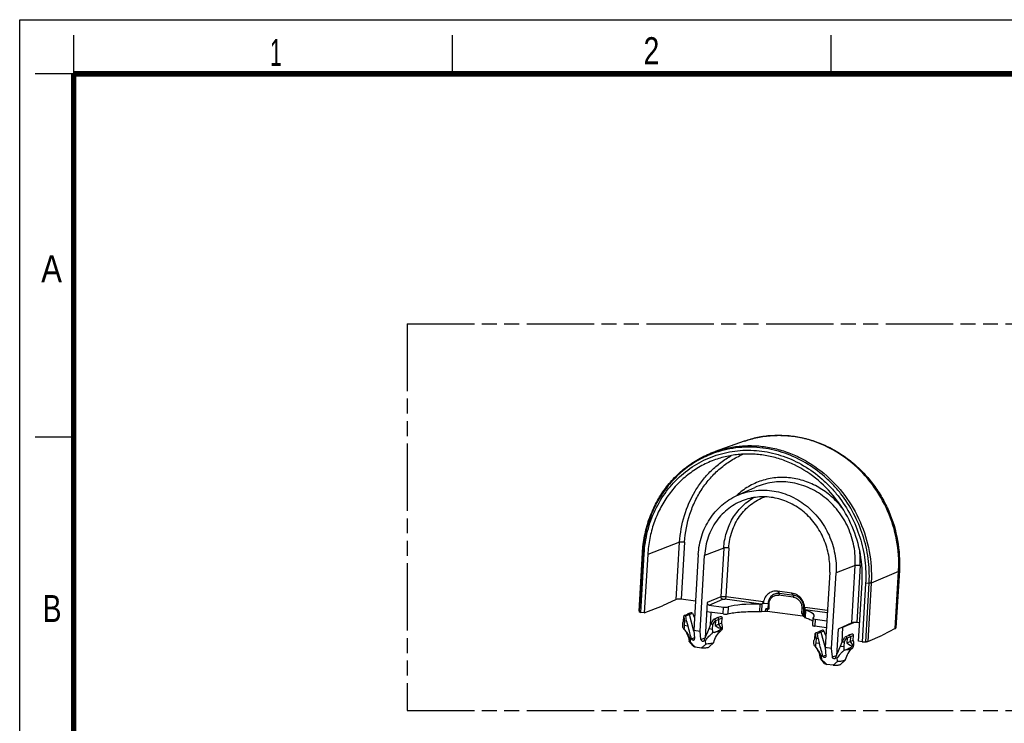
# Model space of a CAD drawing. Header units: millimetres. Extents: x 0 to 210, y 0 to 297.
# Tile 3 of 4: x 0 to 127, y 206 to 297. Entities that reach past the tile are written whole.
import ezdxf

# ---------------------------------------------------------------- set-up
doc = ezdxf.new("R2010")
doc.units = ezdxf.units.MM
doc.header["$LTSCALE"] = 19.36
doc.linetypes.add('PHANTOM', pattern=[0.8, 0.45, -0.05, 0.1, -0.05, 0.1, -0.05])
doc.layers.get('0').update_dxf_attribs({"linetype": 'CONTINUOUS'})
doc.layers.add('DEFAULT_3', color=7, linetype='PHANTOM')
doc.styles.add('TEXTSTYLE_2', font='txt', dxfattribs={"width": 0.75})

msp = doc.modelspace()

# ---------------------------------------------------------------- linework, layer by layer
at = {"color": 2, "linetype": 'Continuous'}
for p, q in [((0, 0), (0, 297)), ((0, 297), (210, 297)), ((7, 290), (7, 295)), ((56, 290), (56, 295)), ((105, 290), (105, 295)), ((7, 290), (2, 290)), ((7, 243), (2, 243))]:
    msp.add_line(p, q, dxfattribs=at)
at = {"color": 7, "linetype": 'Continuous'}
for p, q in [((93.7405, 242.4753), (89.9837, 241.1489)), ((92.8114, 235.4514), (95.1436, 236.508)), ((80.1471, 220.4895), (80.5902, 228.0416)), ((80.3709, 220.3555), (80.8139, 227.9076)), ((81.2762, 227.8462), (80.8331, 220.2941)), ((87.8126, 227.8246), (87.2392, 218.0514)), ((88.0594, 217.9424), (88.6328, 227.7157)), ((104.8237, 225.5651), (104.2503, 215.7918)), ((113.837, 225.7489), (113.4041, 218.3698)), ((105.0705, 215.6829), (105.6439, 225.4561)), ((99.9388, 222.8443), (98.0898, 223.0899)), ((108.5723, 216.6095), (109.0154, 224.1617)), ((109.4777, 224.1003), (109.0346, 216.5481)), ((84.9711, 222.0184), (83.1906, 221.1904)), ((87.4594, 221.8039), (85.6194, 222.0483)), ((96.2198, 221.4561), (96.2368, 221.7453)), ((100.0925, 222.3275), (98.2434, 222.5731)), ((100.1793, 222.554), (98.3303, 222.7996)), ((80.1845, 220.4509), (80.3709, 220.3555)), ((80.8331, 220.2941), (83.1906, 221.1904)), ((88.9667, 221.6219), (88.6984, 217.0487)), ((89.2268, 221.2908), (91.0716, 221.0458)), ((95.9842, 220.4596), (96.5265, 220.5076)), ((96.5438, 220.8018), (96.8169, 220.826)), ((96.7243, 220.5015), (101.3469, 219.8875)), ((96.9265, 220.7712), (96.7416, 220.7957)), ((96.8572, 221.5126), (96.8169, 220.826)), ((96.8169, 220.826), (96.9265, 220.7712)), ((96.9667, 221.4577), (96.9265, 220.7712)), ((101.2195, 220.8928), (101.1792, 220.2063)), ((101.4395, 220.212), (101.4798, 220.8986)), ((101.5897, 220.7429), (101.6066, 221.032)), ((80.8331, 220.2941), (80.3709, 220.3555)), ((85.8934, 219.2152), (85.9283, 219.8106)), ((86.0416, 219.2676), (86.0071, 218.6791)), ((86.0228, 219.9538), (86.4353, 220.1406)), ((86.3032, 219.2329), (86.0416, 219.2676)), ((86.2206, 219.8913), (86.6621, 220.0703)), ((86.3032, 219.2329), (86.2206, 219.8913)), ((86.3032, 219.2329), (86.4706, 218.6176)), ((86.4486, 220.146), (86.4353, 220.1406)), ((86.8746, 220.2964), (86.4486, 220.146)), ((86.6621, 220.0703), (87.0706, 220.2332)), ((87.2508, 217.906), (86.6621, 220.0703)), ((87.0706, 220.2332), (87.3205, 219.642)), ((91.0191, 220.1506), (88.8969, 220.4325)), ((89.4102, 218.728), (89.5055, 220.3516)), ((89.447, 218.8153), (89.7671, 219.4202)), ((89.8134, 219.4503), (90.2258, 219.6372)), ((90.0526, 219.2628), (90.0176, 218.6674)), ((90.2391, 219.6425), (90.2258, 219.6372)), ((90.6652, 219.7929), (90.2391, 219.6425)), ((90.4574, 218.8414), (90.4919, 219.4299)), ((90.8602, 219.0063), (90.8952, 219.6017)), ((101.1792, 220.2063), (101.4395, 220.212)), ((101.3642, 220.1817), (101.1792, 220.2063)), ((101.4395, 220.212), (101.4866, 220.1453)), ((101.4693, 219.8511), (101.5631, 219.7182)), ((102.6497, 219.5771), (102.5968, 218.6765)), ((102.6505, 219.5771), (102.664, 219.5993)), ((102.9601, 219.4667), (104.4543, 219.2682)), ((85.7816, 218.9886), (85.7603, 218.6249)), ((86.0071, 218.6791), (86.4706, 218.6176)), ((87.2392, 218.0514), (87.3266, 216.9551)), ((87.2392, 218.0514), (88.0594, 217.9424)), ((88.1607, 216.8443), (88.0594, 217.9424)), ((89.2106, 218.2536), (89.447, 218.8153)), ((89.2106, 218.2536), (89.6741, 218.1921)), ((89.7086, 218.7805), (89.447, 218.8153)), ((89.6741, 218.1921), (89.7086, 218.7805)), ((90.0176, 218.6674), (90.4574, 218.8414)), ((90.4574, 218.8414), (90.8602, 219.0063)), ((90.7998, 218.3247), (90.4574, 218.8414)), ((90.911, 218.1925), (90.9063, 218.1769)), ((90.9252, 218.4339), (90.911, 218.1925)), ((104.4017, 218.373), (102.9076, 218.5715)), ((103.8857, 218.0369), (103.4597, 217.8865)), ((103.6732, 217.8107), (104.0817, 217.9736)), ((104.3316, 217.3825), (104.0817, 217.9736)), ((105.9081, 218.1729), (105.7095, 214.7892)), ((107.6886, 219.0009), (105.9081, 218.1729)), ((106.4214, 216.4684), (106.5371, 218.441)), ((106.5371, 218.441), (107.9597, 219.0472)), ((108.7115, 218.9811), (108.3369, 219.0308)), ((113.302, 218.2594), (111.6607, 217.4088)), ((86.6517, 216.6084), (86.6307, 216.6512)), ((86.7456, 216.9678), (86.9298, 216.9408)), ((86.93, 216.9406), (87.3157, 217.0913)), ((88.5692, 216.723), (88.7529, 216.7012)), ((102.7714, 216.3654), (102.7927, 216.7291)), ((102.9045, 216.9556), (102.9395, 217.5511)), ((103.0527, 217.0081), (103.0182, 216.4196)), ((103.034, 217.6942), (103.4464, 217.8811)), ((103.0527, 217.0081), (103.3143, 216.9733)), ((103.2317, 217.6317), (103.6732, 217.8107)), ((103.3143, 216.9733), (103.2317, 217.6317)), ((103.3143, 216.9733), (103.4817, 216.358)), ((103.4464, 217.8811), (103.4597, 217.8865)), ((103.6732, 217.8107), (104.2619, 215.6465)), ((106.4581, 216.5557), (106.7782, 217.1606)), ((106.8245, 217.1908), (107.2369, 217.3776)), ((107.0637, 217.0033), (107.0288, 216.4078)), ((107.2369, 217.3776), (107.2502, 217.383)), ((107.6763, 217.5334), (107.2502, 217.383)), ((107.503, 217.1703), (107.4685, 216.5818)), ((107.4685, 216.5818), (107.8714, 216.7467)), ((107.8714, 216.7467), (107.9063, 217.3422)), ((109.7527, 216.5958), (111.6607, 217.4088)), ((87.1589, 216.0058), (86.6517, 216.6084)), ((87.4217, 215.8901), (88.2486, 215.7803)), ((89.1638, 215.8502), (89.2227, 215.8847)), ((89.2233, 215.8846), (89.7975, 216.4238)), ((102.9746, 215.9625), (102.9721, 215.9314)), ((103.0182, 216.4196), (103.4817, 216.358)), ((105.0705, 215.6829), (104.2503, 215.7918)), ((104.2503, 215.7918), (104.3377, 214.6955)), ((105.1718, 214.5847), (105.0705, 215.6829)), ((106.2217, 215.9941), (106.4581, 216.5557)), ((106.2217, 215.9941), (106.6852, 215.9325)), ((106.4581, 216.5557), (106.7197, 216.521)), ((106.6852, 215.9325), (106.7197, 216.521)), ((107.0288, 216.4078), (107.4685, 216.5818)), ((107.4685, 216.5818), (107.8109, 216.0652)), ((107.9175, 215.9174), (107.9221, 215.9329)), ((107.9221, 215.9329), (107.9363, 216.1744)), ((109.0346, 216.5481), (108.5723, 216.6095)), ((109.0346, 216.5481), (109.4849, 216.559)), ((103.6628, 214.3488), (103.6419, 214.3916)), ((104.17, 213.7462), (103.6628, 214.3488)), ((103.9409, 214.6812), (103.7567, 214.7083)), ((103.9412, 214.6811), (104.3268, 214.8318)), ((105.764, 214.4416), (105.5803, 214.4635)), ((106.2345, 213.6251), (106.8087, 214.1643)), ((105.2597, 213.5207), (104.4328, 213.6306)), ((106.175, 213.5907), (106.2339, 213.6251))]:
    msp.add_line(p, q, dxfattribs=at)
at = {"color": 9, "linetype": 'Continuous'}
for p, q in [((85.4052, 229.4161), (81.2762, 227.8462)), ((84.9711, 222.0184), (85.4052, 229.4161)), ((86.0524, 229.4292), (85.6194, 222.0483)), ((91.1115, 228.6582), (88.6328, 227.7157)), ((91.1115, 228.6582), (90.7428, 222.3726)), ((91.7588, 228.6712), (91.3902, 222.389)), ((80.6297, 228.0374), (80.1845, 220.4509)), ((80.6312, 228.0372), (80.6276, 228.003)), ((80.6276, 228.003), (80.8139, 227.9076)), ((108.1227, 226.3986), (105.6439, 225.4561)), ((107.6886, 219.0009), (108.1227, 226.3986)), ((108.7699, 226.4117), (108.3369, 219.0308)), ((113.736, 225.6565), (110.1958, 224.1479)), ((113.302, 218.2594), (113.736, 225.6565)), ((113.7429, 225.7817), (113.7442, 225.8067)), ((98.0898, 223.0899), (98.3303, 222.7996)), ((109.928, 224.1111), (109.4777, 224.1003)), ((109.4849, 216.559), (109.928, 224.1111)), ((110.1958, 224.1479), (109.7527, 216.5958)), ((90.7428, 222.3726), (88.9667, 221.6219)), ((89.2268, 221.2908), (91.0028, 222.0416)), ((95.9346, 221.4295), (91.2619, 222.0502)), ((91.3902, 222.389), (96.2368, 221.7453)), ((98.3303, 222.7996), (98.2434, 222.5731)), ((100.1793, 222.554), (99.9388, 222.8443)), ((100.0925, 222.3275), (100.1793, 222.554)), ((91.0191, 220.1506), (91.0716, 221.0458)), ((91.69, 221.057), (91.6371, 220.1545)), ((95.7638, 220.4538), (95.821, 221.4283)), ((96.0426, 221.4537), (95.9842, 220.4596)), ((96.8572, 221.5126), (96.2198, 221.4561)), ((96.5265, 220.5076), (96.5438, 220.8018)), ((96.7416, 220.7957), (96.7243, 220.5015)), ((96.9667, 221.4577), (96.8572, 221.5126)), ((101.4798, 220.8986), (101.2195, 220.8928)), ((101.5897, 220.7429), (101.4798, 220.8986)), ((101.5628, 219.7186), (101.6212, 220.7127)), ((101.6066, 221.032), (104.5349, 220.6431)), ((104.5142, 220.2899), (101.6522, 220.6701)), ((101.7095, 220.6461), (101.6523, 219.6717)), ((90.4919, 219.4299), (90.0526, 219.2628)), ((90.8952, 219.6017), (90.4919, 219.4299)), ((101.3469, 219.8875), (101.3642, 220.1817)), ((101.4866, 220.1453), (101.4693, 219.8511)), ((102.9601, 219.4667), (102.9076, 218.5715)), ((88.1607, 216.8443), (88.6984, 217.0487)), ((107.503, 217.1703), (107.0637, 217.0033)), ((107.9063, 217.3422), (107.503, 217.1703)), ((105.1718, 214.5847), (105.7095, 214.7892))]:
    msp.add_line(p, q, dxfattribs=at)
at = {"color": 7, "linetype": 'Continuous', "const_width": 0.7}
for points in [[(7, 7), (7, 290)], [(7, 290), (203, 290)]]:
    msp.add_lwpolyline(points, dxfattribs=at)
at = {"color": 9, "linetype": 'Continuous'}
for centre, radius, start, end in [((98.8309, 229.0039), 8.8553, 133.030695, 133.431541), ((97.9789, 227.0406), 10.8093, 356.664371, 6.373576), ((97.3344, 226.6188), 16.4298, 356.642405, 357.0795), ((93.4944, 225.0752), 16.4619, 356.642434, 357.171724), ((93.6136, 225.1207), 16.6107, 356.642434, 357.171725)]:
    msp.add_arc(centre, radius, start, end, dxfattribs=at)
at = {"color": 7, "linetype": 'Continuous'}
for centre, radius, start, end in [((87.5278, 219.6241), 2.1234, 221.228942, 221.737414), ((87.7212, 219.7969), 2.3827, 221.74034, 222.374399), ((103.559, 216.7954), 17.6533, 175.199503, 175.465866), ((82.5384, 215.1997), 4.5455, 40.071518, 41.152796), ((101.9079, 216.9341), 15.9964, 174.906051, 175.199532), ((101.2795, 216.9933), 15.3652, 173.700856, 174.917859), ((82.4832, 215.1532), 4.6177, 38.998486, 40.071555), ((82.3381, 215.0385), 4.8026, 34.753115, 38.972945), ((48.2569, 207.2595), 39.8659, 15.208166, 16.55332), ((37.9468, 238.8767), 55.2565, 337.164473, 338.085406), ((80.7947, 217.8725), 8.8851, 358.869626, 2.061115), ((90.2844, 218.5285), 0.7142, 325.308489, 330.54414), ((47.6822, 207.0809), 40.4673, 14.101823, 15.238662), ((30.3712, 242.0826), 63.4825, 336.454694, 337.151238), ((93.5125, 206.047), 12.265, 107.139616, 108.217816), ((107.3067, 217.2246), 0.168, 97.212645, 109.635607), ((104.6517, 217.465), 2.2744, 221.259999, 222.398739), ((99.5165, 212.9116), 4.5891, 39.013809, 41.149751), ((120.0602, 214.5766), 17.1418, 175.192373, 175.362914), ((119.3045, 214.6404), 16.3834, 174.906436, 175.193187), ((118.2659, 214.7366), 15.3403, 173.701391, 174.919777), ((99.3528, 212.7818), 4.798, 34.749709, 38.987788), ((65.268, 204.9999), 39.8659, 15.208166, 16.55332), ((64.6933, 204.8214), 40.4673, 14.101823, 15.238662), ((54.9579, 236.6171), 55.2565, 337.164473, 338.085406), ((97.8058, 215.613), 8.8851, 358.869626, 2.061115), ((110.7026, 203.2258), 12.8544, 107.164335, 108.193097), ((47.3824, 239.8231), 63.4825, 336.454694, 337.151238)]:
    msp.add_arc(centre, radius, start, end, dxfattribs=at)
for centre, major_axis, ratio, start_param, end_param in [((85.43, 221.9554), (0.4995, -0.0227), 0.21824126, 1.19185919, 2.74520222), ((95.9636, 221.7211), (0.1589, 0.2626), 0.84850848, -2.2295762, -1.01447068), ((89.2441, 221.5851), (0.1117, -0.2784), 0.91405405, -2.04643197, -0.47594023), ((91.2605, 221.1301), (0.4993, -0.026), 0.20230864, -1.94817463, -0.52473502), ((96.8442, 220.1796), (5.992, -0.3121), 0.20230864, 1.75293438, 2.61685764), ((95.7357, 221.5324), (0.4993, -0.026), 0.20230864, -1.38865827, -1.15063752), ((101.6537, 220.9653), (0.0066, 0.3017), 0.16482115, 1.35138123, 2.56648676), ((102.115, 220.685), (0.4993, -0.026), 0.20230864, -2.74571174, -2.50769099), ((96.8442, 220.1796), (5.992, -0.3121), 0.20230864, 6.05316372, 6.91708698), ((87.5881, 220.7539), (1.798, 1.7953), 0.09795352, -3.59294241, -3.25114662), ((86.0748, 219.7814), (0.0682, 0.1775), 0.87480669, -0.61965681, 1.29597089), ((87.7189, 222.9832), (0.9394, 4.8337), 0.32146466, 2.32677799, 2.50762608), ((86.9583, 220.1367), (-0.1284, 0.1322), 0.80283532, -1.6200402, -0.35407284), ((89.4755, 222.7498), (0.9394, 4.8337), 0.32146466, -2.46907537, -2.28822727), ((89.8654, 219.2779), (0.0682, 0.1775), 0.87480669, -0.88371552, 1.03191217), ((90.7488, 219.6332), (-0.1284, 0.1322), 0.80283532, -1.88409891, -0.35407312), ((103.149, 219.551), (0.4993, -0.026), 0.20230864, 3.14027421, 4.33501068), ((89.3447, 220.5206), (-1.4808, 2.1812), 0.26660768, -3.90142751, -3.18358194), ((89.3447, 220.5206), (-1.4965, 2.1753), 0.24521797, -3.2123191, -2.49447353), ((103.9694, 217.8771), (-0.1284, 0.1322), 0.80283532, -1.6200402, -0.35408708), ((108.1475, 218.9379), (0.4995, -0.0227), 0.21824126, 1.19185919, 2.74520222), ((104.5992, 218.4943), (1.798, 1.7953), 0.09795352, -3.59294241, -3.25114662), ((103.086, 217.5218), (0.0682, 0.1775), 0.87480669, -0.61965681, 1.29597089), ((104.73, 220.7236), (0.9394, 4.8337), 0.32146466, -3.95640732, -3.77555922), ((106.4866, 220.4903), (0.9394, 4.8337), 0.32146466, -2.46907537, -2.28822727), ((106.8765, 217.0183), (0.0682, 0.1775), 0.87480669, -0.88371552, 1.03191217), ((107.7599, 217.3737), (-0.1284, 0.1322), 0.80283532, -1.88409891, -0.35405882), ((106.3558, 218.261), (-1.4965, 2.1753), 0.24521797, -3.2123191, -2.49447353), ((106.3558, 218.261), (-1.4808, 2.1812), 0.26660768, -3.90142751, -3.18358194)]:
    msp.add_ellipse(centre, major_axis=major_axis, ratio=ratio, start_param=start_param, end_param=end_param, dxfattribs=at)
for points, knots in [([(93.7405, 242.4753), (94.3181, 242.6792), (95.505, 243.0089), (97.3385, 243.2582), (99.1986, 243.2589), (101.0544, 243.0117), (102.8769, 242.5222), (104.6373, 241.7985), (106.3085, 240.853), (107.865, 239.7014), (109.2832, 238.3619), (110.5418, 236.8558), (111.6218, 235.2062), (112.8004, 232.8529), (113.7533, 229.6891), (113.9134, 227.0499), (113.837, 225.7489)], [0, 0, 0, 0, 0.05980673, 0.11983405, 0.18014645, 0.2408773, 0.30211004, 0.36388886, 0.42622914, 0.48911152, 0.55248139, 0.61625329, 0.68031974, 0.74455456, 0.87274869, 1, 1, 1, 1]), ([(80.5902, 228.0416), (80.6334, 228.7779), (80.8177, 230.2392), (81.3872, 232.3595), (82.2388, 234.3567), (83.3555, 236.1901), (84.716, 237.8222), (86.2933, 239.22), (88.0551, 240.3534), (89.3303, 240.9182), (89.9837, 241.1489)], [0, 0, 0, 0, 0.12955362, 0.25775255, 0.38440329, 0.50959248, 0.63344818, 0.7562124, 0.8782877, 1, 1, 1, 1]), ([(80.8139, 227.9076), (80.8718, 228.8939), (81.1679, 230.8447), (82.1521, 233.6065), (83.6376, 236.0806), (85.5691, 238.169), (87.873, 239.7892), (90.4597, 240.8763), (93.2258, 241.3875), (95.1079, 241.3317), (96.0378, 241.2082)], [0, 0, 0, 0, 0.13040507, 0.25864162, 0.38464712, 0.50870471, 0.63141322, 0.7535989, 0.87617841, 1, 1, 1, 1]), ([(109.0154, 224.1617), (109.088, 225.3994), (108.9354, 227.9125), (107.8516, 231.525), (105.9795, 234.7977), (103.433, 237.5263), (100.8575, 239.2169), (98.633, 240.1382), (96.916, 240.6047), (95.1707, 240.8411), (93.4243, 240.8435), (91.7049, 240.6122), (90.5928, 240.3035), (90.0518, 240.1125)], [0, 0, 0, 0, 0.12789932, 0.25694321, 0.3858616, 0.51337984, 0.6385473, 0.70021775, 0.76120281, 0.82155889, 0.88138262, 0.94080929, 1, 1, 1, 1]), ([(96.0378, 241.2082), (96.9819, 241.0828), (98.8654, 240.6299), (101.5165, 239.3954), (103.5149, 237.944), (104.9461, 236.5629), (106.2602, 235.0384), (107.6403, 232.9073), (108.6191, 230.5604), (109.1414, 228.6021), (109.4836, 226.6167), (109.5363, 225.1), (109.4777, 224.1003)], [0, 0, 0, 0, 0.11989541, 0.24189933, 0.36599891, 0.42881235, 0.49200433, 0.61907372, 0.74660094, 0.81034152, 0.87391448, 1, 1, 1, 1]), ([(90.0518, 240.1125), (89.4418, 239.8971), (88.2516, 239.37), (86.6069, 238.3113), (85.1341, 237.0054), (83.8631, 235.4791), (82.819, 233.7638), (82.0224, 231.8934), (81.4894, 229.9065), (81.3167, 228.5366), (81.2762, 227.8462)], [0, 0, 0, 0, 0.12147326, 0.24329128, 0.3658957, 0.48966844, 0.61487684, 0.74166171, 0.87012578, 1, 1, 1, 1]), ([(92.8114, 235.4513), (93.1602, 235.6093), (93.8822, 235.8761), (95.0127, 236.1187), (96.1726, 236.1995), (97.7366, 236.0905), (99.6712, 235.5424), (101.4136, 234.501), (102.6384, 233.4167), (103.463, 232.4832), (104.1733, 231.4509), (104.951, 229.9679), (105.5828, 227.9622), (105.6924, 226.2829), (105.6439, 225.4561)], [0, 0, 0, 0, 0.0592505, 0.11863961, 0.17835264, 0.23855204, 0.36059514, 0.48551153, 0.54909737, 0.61322267, 0.67775221, 0.74252489, 0.87183337, 1, 1, 1, 1]), ([(87.8126, 227.8246), (87.8607, 228.6453), (88.1575, 230.2638), (89.0342, 232.113), (89.9972, 233.3849), (90.8341, 234.2179), (91.7733, 234.9193), (92.4585, 235.2914), (92.8114, 235.4513)], [0, 0, 0, 0, 0.25775897, 0.5095822, 0.63365498, 0.75653795, 0.87852992, 1, 1, 1, 1]), ([(93.7549, 234.8753), (93.3989, 234.7496), (92.7042, 234.4418), (91.7443, 233.824), (90.8846, 233.0618), (90.1428, 232.1709), (89.5333, 231.1695), (88.9105, 229.7084), (88.6797, 228.5154), (88.6328, 227.7157)], [0, 0, 0, 0, 0.12154678, 0.24343431, 0.36611309, 0.48996468, 0.61524311, 0.74210808, 1, 1, 1, 1]), ([(104.8237, 225.5651), (104.8661, 226.2875), (104.7772, 227.754), (104.2492, 229.5128), (103.5958, 230.8223), (102.9972, 231.7403), (102.3001, 232.5784), (101.2604, 233.5655), (99.7736, 234.5428), (98.1065, 235.116), (96.7429, 235.3005), (95.7234, 235.3021), (94.7199, 235.1669), (94.0707, 234.9868), (93.7549, 234.8753)], [0, 0, 0, 0, 0.12787599, 0.2568963, 0.32155107, 0.38600464, 0.45010343, 0.51371604, 0.63885951, 0.76124425, 0.82158937, 0.88140383, 0.94081956, 1, 1, 1, 1]), ([(98.0898, 223.0899), (97.8637, 223.1199), (97.394, 223.0862), (96.7763, 222.7419), (96.3489, 222.1662), (96.2339, 221.6953), (96.2198, 221.4561)], [0, 0, 0, 0, 0.24636094, 0.49111217, 0.74114179, 1, 1, 1, 1]), ([(98.3303, 222.7996), (98.1522, 222.8232), (97.7822, 222.7967), (97.2956, 222.5255), (96.9588, 222.0719), (96.8683, 221.701), (96.8572, 221.5126)], [0, 0, 0, 0, 0.24635576, 0.49111183, 0.74114685, 1, 1, 1, 1]), ([(96.9667, 221.4577), (96.9763, 221.621), (97.0548, 221.9425), (97.3467, 222.3356), (97.7684, 222.5706), (98.0891, 222.5936), (98.2434, 222.5731)], [0, 0, 0, 0, 0.25885845, 0.50888814, 0.7536393, 1, 1, 1, 1]), ([(101.5897, 220.7429), (101.6041, 220.9886), (101.5398, 221.4908), (101.1895, 222.1556), (100.6361, 222.6485), (100.1717, 222.8134), (99.9388, 222.8443)], [0, 0, 0, 0, 0.25343271, 0.50814204, 0.75814996, 1, 1, 1, 1]), ([(100.0925, 222.3275), (100.2514, 222.3064), (100.5685, 222.1939), (100.9463, 221.8573), (101.1855, 221.4035), (101.2294, 221.0606), (101.2195, 220.8928)], [0, 0, 0, 0, 0.24185028, 0.49185827, 0.74656754, 1, 1, 1, 1]), ([(101.4798, 220.8986), (101.4911, 221.0921), (101.4405, 221.4878), (101.1646, 222.0115), (100.7286, 222.3998), (100.3627, 222.5296), (100.1793, 222.554)], [0, 0, 0, 0, 0.25342726, 0.50814207, 0.7581551, 1, 1, 1, 1]), ([(80.1471, 220.4895), (80.1467, 220.4824), (80.1581, 220.4648), (80.1743, 220.4561), (80.1845, 220.4509)], [0, 0, 0, 0, 0.37915366, 1, 1, 1, 1]), ([(91.6371, 220.1545), (91.8909, 220.2203), (92.4721, 220.3243), (93.4349, 220.42), (94.5523, 220.4669), (95.3435, 220.4638), (95.7563, 220.4539)], [0, 0, 0, 0, 0.1899749, 0.42683534, 0.70080341, 1, 1, 1, 1]), ([(95.7563, 220.4539), (95.7767, 220.4534), (95.8527, 220.4524), (95.9288, 220.4547), (95.9842, 220.4596)], [0, 0, 0, 0, 0.26789003, 1, 1, 1, 1]), ([(95.9346, 221.4295), (95.9441, 221.4299), (95.981, 221.4326), (96.0178, 221.4419), (96.0426, 221.4537)], [0, 0, 0, 0, 0.25846798, 1, 1, 1, 1]), ([(96.5265, 220.5076), (96.5581, 220.5104), (96.6244, 220.511), (96.6903, 220.506), (96.7243, 220.5015)], [0, 0, 0, 0, 0.48084071, 1, 1, 1, 1]), ([(96.7416, 220.7957), (96.7076, 220.8002), (96.6416, 220.8053), (96.5754, 220.8046), (96.5438, 220.8018)], [0, 0, 0, 0, 0.51915929, 1, 1, 1, 1]), ([(101.6212, 220.7127), (101.6233, 220.7036), (101.6302, 220.6862), (101.6446, 220.6742), (101.6522, 220.6701)], [0, 0, 0, 0, 0.51986022, 1, 1, 1, 1]), ([(85.9363, 219.8638), (85.9353, 219.8598), (85.9313, 219.8423), (85.9291, 219.8244), (85.9283, 219.8106)], [0, 0, 0, 0, 0.23069942, 1, 1, 1, 1]), ([(85.9439, 219.887), (85.9431, 219.8852), (85.9402, 219.8776), (85.9379, 219.8698), (85.9363, 219.8638)], [0, 0, 0, 0, 0.2352631, 1, 1, 1, 1]), ([(86.6621, 220.0703), (86.6385, 220.1037), (86.572, 220.1575), (86.4851, 220.1589), (86.4486, 220.146)], [0, 0, 0, 0, 0.51342048, 1, 1, 1, 1]), ([(90.0526, 219.2628), (90.053, 219.2702), (90.0522, 219.299), (90.0408, 219.327), (90.0287, 219.3444)], [0, 0, 0, 0, 0.25970507, 1, 1, 1, 1]), ([(90.4919, 219.4299), (90.4939, 219.4628), (90.4816, 219.5303), (90.4221, 219.6118), (90.3337, 219.6566), (90.2679, 219.6526), (90.2392, 219.6424)], [0, 0, 0, 0, 0.25711968, 0.51415467, 0.7615786, 1, 1, 1, 1]), ([(90.8893, 219.6905), (90.8907, 219.6836), (90.8954, 219.6542), (90.8965, 219.6243), (90.8952, 219.6017)], [0, 0, 0, 0, 0.23859392, 1, 1, 1, 1]), ([(91.0191, 220.1506), (91.1342, 220.1353), (91.3025, 220.1247), (91.509, 220.1329), (91.5994, 220.1447), (91.6371, 220.1545)], [0, 0, 0, 0, 0.56158079, 0.81150402, 1, 1, 1, 1]), ([(101.3469, 219.8875), (101.362, 219.8855), (101.3897, 219.8811), (101.4263, 219.8726), (101.4522, 219.8635), (101.466, 219.8557), (101.4693, 219.8511)], [0, 0, 0, 0, 0.35474541, 0.6499814, 0.86747526, 1, 1, 1, 1]), ([(101.4866, 220.1453), (101.4833, 220.15), (101.4695, 220.1578), (101.4436, 220.1669), (101.4069, 220.1753), (101.3793, 220.1797), (101.3642, 220.1817)], [0, 0, 0, 0, 0.13252474, 0.3500186, 0.64525459, 1, 1, 1, 1]), ([(101.5631, 219.7182), (101.5706, 219.7075), (101.6013, 219.6896), (101.6325, 219.6779), (101.6523, 219.6717)], [0, 0, 0, 0, 0.38463899, 1, 1, 1, 1]), ([(101.6523, 219.6717), (101.7622, 219.637), (101.9653, 219.5675), (102.2404, 219.4536), (102.4615, 219.3384), (102.585, 219.2524), (102.6349, 219.2082)], [0, 0, 0, 0, 0.31628315, 0.58913954, 0.81683295, 1, 1, 1, 1]), ([(85.7602, 218.6249), (85.757, 218.5695), (85.7726, 218.4524), (85.8302, 218.35), (85.8663, 218.3028)], [0, 0, 0, 0, 0.48280361, 1, 1, 1, 1]), ([(85.8663, 218.3028), (85.8712, 218.2964), (85.8921, 218.2698), (85.9139, 218.244), (85.9308, 218.2247)], [0, 0, 0, 0, 0.23806742, 1, 1, 1, 1]), ([(85.9308, 218.2247), (86.1176, 218.0113), (86.4346, 217.5139), (86.5935, 216.9456), (86.6307, 216.6512)], [0, 0, 0, 0, 0.48856553, 1, 1, 1, 1]), ([(89.8233, 216.4638), (89.8973, 216.7622), (90.1323, 217.3257), (90.5254, 217.7925), (90.7466, 217.9837)], [0, 0, 0, 0, 0.51258373, 1, 1, 1, 1]), ([(89.898, 217.7673), (90.0854, 217.8253), (90.3476, 217.9333), (90.6398, 218.1336), (90.7529, 218.2445), (90.7984, 218.3019)], [0, 0, 0, 0, 0.55539218, 0.79263359, 1, 1, 1, 1]), ([(90.8717, 218.122), (90.8625, 218.1088), (90.8254, 218.0589), (90.7816, 218.0139), (90.7466, 217.9837)], [0, 0, 0, 0, 0.2575281, 1, 1, 1, 1]), ([(90.7984, 218.3019), (90.8154, 218.2924), (90.8456, 218.2743), (90.8871, 218.2428), (90.9121, 218.2115), (90.911, 218.1925)], [0, 0, 0, 0, 0.36183824, 0.64484293, 1, 1, 1, 1]), ([(102.597, 218.6765), (102.5964, 218.6648), (102.6162, 218.6467), (102.646, 218.6317), (102.7005, 218.6109), (102.7883, 218.5898), (102.8649, 218.5771), (102.9076, 218.5715)], [0, 0, 0, 0, 0.10451105, 0.1939071, 0.31000159, 0.61683657, 1, 1, 1, 1]), ([(103.5275, 217.8956), (103.5557, 217.8938), (103.6128, 217.8754), (103.6563, 217.8347), (103.6732, 217.8107)], [0, 0, 0, 0, 0.49119949, 1, 1, 1, 1]), ([(113.302, 218.2594), (113.3168, 218.2671), (113.3599, 218.2918), (113.4021, 218.3354), (113.4042, 218.3698)], [0, 0, 0, 0, 0.32728156, 1, 1, 1, 1]), ([(86.7456, 216.9678), (86.7526, 216.9307), (86.7755, 216.7843), (86.7808, 216.6353), (86.7769, 216.525)], [0, 0, 0, 0, 0.25494753, 1, 1, 1, 1]), ([(86.9298, 216.9408), (86.9421, 216.9113), (86.9791, 216.8561), (87.0568, 216.7962), (87.1482, 216.7686), (87.2105, 216.778), (87.2366, 216.7898)], [0, 0, 0, 0, 0.25583769, 0.5187661, 0.77118604, 1, 1, 1, 1]), ([(87.2366, 216.7898), (87.2661, 216.8032), (87.3185, 216.8521), (87.3292, 216.9216), (87.3266, 216.9551)], [0, 0, 0, 0, 0.49076537, 1, 1, 1, 1]), ([(88.1607, 216.8443), (88.164, 216.8081), (88.1903, 216.7344), (88.27, 216.6492), (88.3758, 216.6025), (88.4532, 216.6098), (88.4847, 216.624)], [0, 0, 0, 0, 0.24482027, 0.50799981, 0.767186, 1, 1, 1, 1]), ([(88.4847, 216.624), (88.505, 216.6332), (88.5417, 216.661), (88.5632, 216.7017), (88.5692, 216.723)], [0, 0, 0, 0, 0.50132748, 1, 1, 1, 1]), ([(88.7979, 216.2566), (88.7903, 216.2938), (88.7636, 216.4404), (88.7507, 216.5901), (88.7529, 216.7012)], [0, 0, 0, 0, 0.25466048, 1, 1, 1, 1]), ([(88.7529, 216.7012), (88.7957, 216.7614), (88.9692, 216.9967), (89.1609, 217.219), (89.3152, 217.3736)], [0, 0, 0, 0, 0.25266861, 1, 1, 1, 1]), ([(89.3152, 217.3736), (89.344, 217.4024), (89.4601, 217.5156), (89.5827, 217.6221), (89.6781, 217.6972)], [0, 0, 0, 0, 0.25137616, 1, 1, 1, 1]), ([(102.9395, 217.5511), (102.9399, 217.5584), (102.9423, 217.5843), (102.948, 217.6101), (102.955, 217.6274)], [0, 0, 0, 0, 0.28233881, 1, 1, 1, 1]), ([(107.0398, 217.0848), (107.0438, 217.0791), (107.0586, 217.0546), (107.065, 217.0249), (107.0637, 217.0033)], [0, 0, 0, 0, 0.24441329, 1, 1, 1, 1]), ([(107.2856, 217.3913), (107.3133, 217.3948), (107.3722, 217.3872), (107.4466, 217.3377), (107.4951, 217.2608), (107.5048, 217.2), (107.503, 217.1703)], [0, 0, 0, 0, 0.23951195, 0.48824379, 0.74472414, 1, 1, 1, 1]), ([(107.9063, 217.3422), (107.9067, 217.3498), (107.9075, 217.3795), (107.9046, 217.4093), (107.9005, 217.431)], [0, 0, 0, 0, 0.25612885, 1, 1, 1, 1]), ([(86.7769, 216.525), (86.7506, 216.5371), (86.7059, 216.5605), (86.6655, 216.592), (86.6517, 216.6084)], [0, 0, 0, 0, 0.57415369, 1, 1, 1, 1]), ([(86.7769, 216.525), (86.8789, 216.4142), (87.0859, 216.1948), (87.3041, 215.9852), (87.4217, 215.8901)], [0, 0, 0, 0, 0.49902211, 1, 1, 1, 1]), ([(87.1588, 216.0058), (87.1688, 215.994), (87.1986, 215.9714), (87.2853, 215.9286), (87.3637, 215.9052), (87.4217, 215.8901)], [0, 0, 0, 0, 0.15958526, 0.38020118, 1, 1, 1, 1]), ([(88.2486, 215.7803), (88.3515, 215.8454), (88.5391, 216.0015), (88.7128, 216.1706), (88.7979, 216.2566)], [0, 0, 0, 0, 0.50168324, 1, 1, 1, 1]), ([(88.2486, 215.7803), (88.3451, 215.7758), (88.5293, 215.7719), (88.7855, 215.7808), (88.9949, 215.8042), (89.1162, 215.8311), (89.1638, 215.8502)], [0, 0, 0, 0, 0.31413103, 0.59912347, 0.83303466, 1, 1, 1, 1]), ([(89.7069, 216.3714), (89.6574, 216.3515), (89.5371, 216.3194), (89.3302, 216.2865), (89.0777, 216.2645), (88.8951, 216.258), (88.7979, 216.2566)], [0, 0, 0, 0, 0.17386658, 0.40405526, 0.68306792, 1, 1, 1, 1]), ([(89.7751, 216.4062), (89.7704, 216.403), (89.7486, 216.3895), (89.7253, 216.3788), (89.7069, 216.3714)], [0, 0, 0, 0, 0.22187291, 1, 1, 1, 1]), ([(89.7975, 216.4238), (89.7959, 216.4223), (89.7888, 216.416), (89.7811, 216.4102), (89.7751, 216.4062)], [0, 0, 0, 0, 0.23478691, 1, 1, 1, 1]), ([(89.8233, 216.4638), (89.8225, 216.4603), (89.8171, 216.4451), (89.8065, 216.4323), (89.7975, 216.4238)], [0, 0, 0, 0, 0.22514939, 1, 1, 1, 1]), ([(102.8775, 216.0433), (102.8413, 216.0904), (102.7838, 216.1929), (102.7681, 216.31), (102.7714, 216.3654)], [0, 0, 0, 0, 0.51717657, 1, 1, 1, 1]), ([(102.9419, 215.9651), (102.9361, 215.9718), (102.914, 215.9973), (102.8926, 216.0235), (102.8775, 216.0433)], [0, 0, 0, 0, 0.2619192, 1, 1, 1, 1]), ([(103.6419, 214.3916), (103.6046, 214.6861), (103.4458, 215.2543), (103.1287, 215.7517), (102.9419, 215.9651)], [0, 0, 0, 0, 0.51143539, 1, 1, 1, 1]), ([(106.6892, 215.4377), (106.6575, 215.4127), (106.5318, 215.3104), (106.4124, 215.2002), (106.3264, 215.114)], [0, 0, 0, 0, 0.24877881, 1, 1, 1, 1]), ([(107.7577, 215.7242), (107.5366, 215.533), (107.1434, 215.0662), (106.9084, 214.5027), (106.8344, 214.2043)], [0, 0, 0, 0, 0.48741658, 1, 1, 1, 1]), ([(107.8096, 216.0423), (107.764, 215.985), (107.6509, 215.8741), (107.3588, 215.6738), (107.0965, 215.5658), (106.9091, 215.5078)], [0, 0, 0, 0, 0.20736099, 0.44460394, 1, 1, 1, 1]), ([(107.7577, 215.7242), (107.773, 215.7374), (107.8345, 215.7945), (107.8861, 215.8623), (107.9174, 215.9177)], [0, 0, 0, 0, 0.24133509, 1, 1, 1, 1]), ([(107.8739, 216.0013), (107.8694, 216.0047), (107.8488, 216.0196), (107.8269, 216.0327), (107.8096, 216.0423)], [0, 0, 0, 0, 0.22094699, 1, 1, 1, 1]), ([(107.9222, 215.9329), (107.9228, 215.9443), (107.9095, 215.9724), (107.8876, 215.9908), (107.8739, 216.0013)], [0, 0, 0, 0, 0.39726066, 1, 1, 1, 1]), ([(109.4849, 216.559), (109.539, 216.5603), (109.614, 216.5645), (109.7032, 216.5797), (109.7384, 216.5897), (109.7527, 216.5958)], [0, 0, 0, 0, 0.59812395, 0.82743151, 1, 1, 1, 1]), ([(103.788, 214.2655), (103.7617, 214.2776), (103.717, 214.301), (103.6766, 214.3324), (103.6628, 214.3488)], [0, 0, 0, 0, 0.57415369, 1, 1, 1, 1]), ([(103.788, 214.2655), (103.7893, 214.3019), (103.7912, 214.45), (103.7774, 214.5985), (103.7567, 214.7083)], [0, 0, 0, 0, 0.24582576, 1, 1, 1, 1]), ([(104.4328, 213.6306), (104.3153, 213.7256), (104.097, 213.9352), (103.89, 214.1547), (103.788, 214.2655)], [0, 0, 0, 0, 0.50098507, 1, 1, 1, 1]), ([(104.2477, 214.5302), (104.2216, 214.5184), (104.1592, 214.5094), (104.0677, 214.5367), (103.9899, 214.5966), (103.9532, 214.6518), (103.9409, 214.6812)], [0, 0, 0, 0, 0.22949666, 0.48166783, 0.74499953, 1, 1, 1, 1]), ([(104.3377, 214.6955), (104.3404, 214.6621), (104.3296, 214.5926), (104.2772, 214.5436), (104.2477, 214.5302)], [0, 0, 0, 0, 0.50873312, 1, 1, 1, 1]), ([(105.4958, 214.3645), (105.4643, 214.3504), (105.3869, 214.3431), (105.281, 214.3897), (105.2014, 214.475), (105.1751, 214.5487), (105.1718, 214.5847)], [0, 0, 0, 0, 0.23265385, 0.49248518, 0.75567511, 1, 1, 1, 1]), ([(105.5803, 214.4635), (105.5743, 214.4422), (105.5531, 214.4013), (105.5161, 214.3737), (105.4958, 214.3645)], [0, 0, 0, 0, 0.49702755, 1, 1, 1, 1]), ([(105.764, 214.4416), (105.7633, 214.405), (105.7656, 214.2558), (105.7866, 214.1073), (105.809, 213.997)], [0, 0, 0, 0, 0.24544175, 1, 1, 1, 1]), ([(106.3264, 215.114), (106.2752, 215.0628), (106.0737, 214.8508), (105.8914, 214.621), (105.764, 214.4416)], [0, 0, 0, 0, 0.24755144, 1, 1, 1, 1]), ([(106.718, 214.1118), (106.6685, 214.0919), (106.5482, 214.0598), (106.3413, 214.027), (106.0888, 214.0049), (105.9062, 213.9985), (105.809, 213.997)], [0, 0, 0, 0, 0.17386658, 0.40405526, 0.68306792, 1, 1, 1, 1]), ([(106.7862, 214.1466), (106.7815, 214.1435), (106.7598, 214.13), (106.7364, 214.1192), (106.718, 214.1118)], [0, 0, 0, 0, 0.22187291, 1, 1, 1, 1]), ([(106.8086, 214.1643), (106.807, 214.1627), (106.7999, 214.1564), (106.7922, 214.1507), (106.7862, 214.1466)], [0, 0, 0, 0, 0.23478691, 1, 1, 1, 1]), ([(106.8345, 214.2043), (106.8336, 214.2008), (106.8283, 214.1856), (106.8177, 214.1728), (106.8086, 214.1643)], [0, 0, 0, 0, 0.22514939, 1, 1, 1, 1]), ([(104.17, 213.7462), (104.1799, 213.7344), (104.2098, 213.7119), (104.2964, 213.669), (104.3749, 213.6456), (104.4328, 213.6306)], [0, 0, 0, 0, 0.15958526, 0.38020118, 1, 1, 1, 1]), ([(105.809, 213.997), (105.724, 213.9111), (105.5502, 213.742), (105.3626, 213.5859), (105.2597, 213.5207)], [0, 0, 0, 0, 0.49830958, 1, 1, 1, 1]), ([(105.2597, 213.5207), (105.3562, 213.5162), (105.5404, 213.5124), (105.7966, 213.5213), (106.006, 213.5447), (106.1273, 213.5715), (106.175, 213.5907)], [0, 0, 0, 0, 0.31413103, 0.59912347, 0.83303466, 1, 1, 1, 1])]:
    msp.add_open_spline(points, degree=3, knots=knots, dxfattribs=at)
at = {"color": 9, "linetype": 'Continuous'}
for points, knots in [([(113.7442, 225.8067), (113.8085, 227.1068), (113.6262, 229.743), (112.4618, 233.5258), (110.4768, 236.9473), (107.791, 239.796), (105.0822, 241.5578), (102.7455, 242.5168), (100.9429, 243.0009), (99.1113, 243.2449), (97.2789, 243.2446), (95.4751, 242.9998), (94.3083, 242.6758), (93.7405, 242.4753)], [0, 0, 0, 0, 0.12797156, 0.25704265, 0.38595168, 0.51343888, 0.63857104, 0.70022756, 0.76120286, 0.82155316, 0.88137657, 0.94080531, 1, 1, 1, 1]), ([(90.0346, 241.0073), (89.3834, 240.7854), (88.1117, 240.2382), (86.3525, 239.1287), (84.7753, 237.7531), (83.4127, 236.14), (82.2923, 234.3227), (81.436, 232.3383), (80.8616, 230.2277), (80.6743, 228.7716), (80.6297, 228.0374)], [0, 0, 0, 0, 0.12151125, 0.24333768, 0.36593202, 0.48968469, 0.6148768, 0.74164845, 0.87009419, 1, 1, 1, 1]), ([(89.9837, 241.1489), (90.5576, 241.3515), (91.737, 241.6791), (93.5603, 241.9265), (95.4124, 241.9268), (97.2638, 241.6803), (99.0859, 241.191), (101.4478, 240.2217), (104.1859, 238.441), (106.9008, 235.5617), (108.9073, 232.1035), (110.0845, 228.2798), (110.269, 225.6152), (110.2041, 224.3011)], [0, 0, 0, 0, 0.05919472, 0.11862349, 0.17844688, 0.23879714, 0.29977234, 0.36142873, 0.48656057, 0.61404749, 0.74295642, 0.87202777, 1, 1, 1, 1]), ([(96.1897, 241.599), (95.1559, 241.7363), (93.0611, 241.78), (91.0114, 241.3403), (90.0346, 241.0073)], [0, 0, 0, 0, 0.50260762, 1, 1, 1, 1]), ([(109.9362, 224.2629), (109.9864, 225.2796), (109.9197, 226.8204), (109.5567, 228.8353), (109.0122, 230.8211), (108.0034, 233.1989), (106.5908, 235.3562), (105.2495, 236.8988), (103.7908, 238.2961), (101.7569, 239.7641), (99.0619, 241.0128), (97.1486, 241.4716), (96.1897, 241.599)], [0, 0, 0, 0, 0.12615418, 0.1897465, 0.25349812, 0.38102642, 0.50807554, 0.57125237, 0.63404984, 0.75812197, 0.88010851, 1, 1, 1, 1]), ([(85.4052, 229.4161), (85.4737, 230.5841), (85.8749, 232.8891), (87.0433, 235.5548), (88.3309, 237.4296), (89.4536, 238.6843), (90.7196, 239.7742), (91.6497, 240.3814), (92.1308, 240.6517)], [0, 0, 0, 0, 0.25737549, 0.50930023, 0.63350092, 0.7565253, 0.87859613, 1, 1, 1, 1]), ([(86.0524, 229.4292), (86.1246, 230.6592), (86.4645, 232.4937), (87.3743, 234.7615), (88.265, 236.3315), (89.351, 237.7485), (90.6139, 238.9875), (92.0309, 240.0258), (93.0633, 240.5731), (93.5948, 240.8069)], [0, 0, 0, 0, 0.25765134, 0.38451853, 0.5098865, 0.63386908, 0.75666503, 0.87858384, 1, 1, 1, 1]), ([(106.4101, 233.8922), (105.9936, 234.4222), (105.067, 235.4009), (103.4395, 236.569), (101.6439, 237.3842), (99.7515, 237.8117), (97.8379, 237.8329), (95.9808, 237.4452), (94.2571, 236.6645), (93.247, 235.9053), (92.7882, 235.477)], [0, 0, 0, 0, 0.13108406, 0.26028097, 0.38724545, 0.51198077, 0.63485281, 0.75654456, 0.87794701, 1, 1, 1, 1]), ([(108.1227, 226.3986), (108.1717, 227.2349), (108.0609, 228.9333), (107.4218, 230.9618), (106.6353, 232.4618), (105.9169, 233.5059), (105.0829, 234.45), (103.8441, 235.5468), (102.0818, 236.6), (100.1251, 237.1545), (98.5432, 237.2647), (97.3701, 237.1829), (96.2267, 236.9376), (95.4964, 236.6678), (95.1436, 236.5079)], [0, 0, 0, 0, 0.12816442, 0.25746948, 0.32224119, 0.38677154, 0.45089838, 0.51448521, 0.63940288, 0.76144721, 0.82164716, 0.88136023, 0.94074938, 1, 1, 1, 1]), ([(91.1115, 228.6582), (91.1512, 229.334), (91.3824, 230.6681), (92.1823, 232.51), (93.3878, 234.0699), (94.4246, 234.8637), (94.9791, 235.1817)], [0, 0, 0, 0, 0.25758229, 0.50978535, 0.75678851, 1, 1, 1, 1]), ([(91.7588, 228.6712), (91.802, 229.4071), (92.0791, 230.8574), (92.9066, 232.4966), (93.8125, 233.6011), (94.5972, 234.3099), (95.474, 234.8885), (96.1095, 235.1797), (96.4354, 235.3)], [0, 0, 0, 0, 0.25801627, 0.50969932, 0.63365634, 0.75643545, 0.87840348, 1, 1, 1, 1]), ([(86.0524, 229.4292), (85.9897, 229.4375), (85.8638, 229.4489), (85.6838, 229.4528), (85.5459, 229.4455), (85.4563, 229.4312), (85.4202, 229.4218), (85.4052, 229.4161)], [0, 0, 0, 0, 0.29158077, 0.58180648, 0.82916223, 0.92581398, 1, 1, 1, 1]), ([(91.7588, 228.6712), (91.6961, 228.6795), (91.5701, 228.691), (91.3901, 228.6949), (91.2523, 228.6875), (91.1626, 228.6733), (91.1266, 228.6639), (91.1115, 228.6582)], [0, 0, 0, 0, 0.29158077, 0.58180648, 0.82916222, 0.92581398, 1, 1, 1, 1]), ([(80.6276, 228.003), (80.6174, 228.0082), (80.6012, 228.0169), (80.5898, 228.0346), (80.5902, 228.0416)], [0, 0, 0, 0, 0.62088406, 1, 1, 1, 1]), ([(108.7699, 226.4117), (108.7072, 226.42), (108.5813, 226.4314), (108.4013, 226.4353), (108.2634, 226.428), (108.1738, 226.4137), (108.1377, 226.4043), (108.1227, 226.3986)], [0, 0, 0, 0, 0.29158077, 0.58180648, 0.82916223, 0.92581398, 1, 1, 1, 1]), ([(113.837, 225.7489), (113.836, 225.7304), (113.8154, 225.7017), (113.7767, 225.6755), (113.7507, 225.6628), (113.736, 225.6565)], [0, 0, 0, 0, 0.39120821, 0.66347773, 1, 1, 1, 1]), ([(110.1958, 224.1479), (110.1815, 224.1418), (110.1463, 224.1318), (110.0571, 224.1166), (109.9821, 224.1124), (109.928, 224.1111)], [0, 0, 0, 0, 0.17262052, 0.40195102, 1, 1, 1, 1]), ([(91.0028, 222.0416), (90.9664, 222.0466), (90.8937, 222.073), (90.8066, 222.1503), (90.7516, 222.2551), (90.7408, 222.334), (90.7428, 222.3726)], [0, 0, 0, 0, 0.24079043, 0.49111485, 0.74669337, 1, 1, 1, 1]), ([(90.7428, 222.3726), (90.7578, 222.3786), (90.7939, 222.3885), (90.8836, 222.4036), (91.0215, 222.4118), (91.2015, 222.4086), (91.3275, 222.3974), (91.3902, 222.389)], [0, 0, 0, 0, 0.0744625, 0.17125618, 0.41862572, 0.70866561, 1, 1, 1, 1]), ([(91.0028, 222.0416), (91.0166, 222.0474), (91.0529, 222.0542), (91.1394, 222.0607), (91.2119, 222.0568), (91.2619, 222.0502)], [0, 0, 0, 0, 0.17172435, 0.41926829, 1, 1, 1, 1]), ([(91.3902, 222.389), (91.3859, 222.3146), (91.3667, 222.2097), (91.3147, 222.0978), (91.2803, 222.0584), (91.2619, 222.0502)], [0, 0, 0, 0, 0.60131891, 0.83815377, 1, 1, 1, 1]), ([(90.6132, 217.9088), (90.5701, 217.8915), (90.4718, 217.8601), (90.2341, 217.8062), (90.038, 217.781), (89.898, 217.7673)], [0, 0, 0, 0, 0.19059453, 0.42247905, 1, 1, 1, 1]), ([(90.7466, 217.9837), (90.7385, 217.9767), (90.6975, 217.9459), (90.6507, 217.9239), (90.6132, 217.9088)], [0, 0, 0, 0, 0.21012483, 1, 1, 1, 1]), ([(106.9091, 215.5078), (107.0492, 215.5215), (107.2452, 215.5466), (107.4829, 215.6006), (107.5812, 215.6319), (107.6243, 215.6492)], [0, 0, 0, 0, 0.57752095, 0.80940547, 1, 1, 1, 1]), ([(107.6243, 215.6492), (107.6381, 215.6548), (107.685, 215.6751), (107.7303, 215.7005), (107.7577, 215.7242)], [0, 0, 0, 0, 0.29163038, 1, 1, 1, 1])]:
    msp.add_open_spline(points, degree=3, knots=knots, dxfattribs=at)
at = {"color": 7, "linetype": 'Continuous'}
for points in [[(103.4597, 217.8864), (103.4812, 217.8941), (103.5047, 217.8971), (103.5275, 217.8956)], [(86.284, 217.7762), (86.461, 217.5213), (86.6147, 217.2492), (86.7456, 216.9678)], [(103.7567, 214.7083), (103.6258, 214.9896), (103.4721, 215.2618), (103.2951, 215.5167)]]:
    msp.add_open_spline(points, degree=3, dxfattribs=at)
at = {"layer": 'DEFAULT_3', "color": 91, "linetype": 'PHANTOM', "true_color": 0x80ff80}
for p, q in [((50.1286, 257.68), (50.1286, 207.68)), ((50.1286, 257.68), (150.1286, 257.68)), ((50.1286, 207.68), (150.1286, 207.68))]:
    msp.add_line(p, q, dxfattribs=at)

# ---------------------------------------------------------------- texts
at = {"color": 5, "linetype": 'Continuous', "style": 'TEXTSTYLE_2'}
for s, width, p in [('1', 0.571429, (32.414, 291.0005)), ('2', 0.785714, (80.7314, 291.2396)), ('A', 0.857143, (2.7873, 263.0481)), ('B', 0.785714, (2.9587, 219.0995))]:
    msp.add_text(s, height=3.5, dxfattribs=dict(at, width=width)).set_placement(p)

doc.saveas('drawing.dxf')
